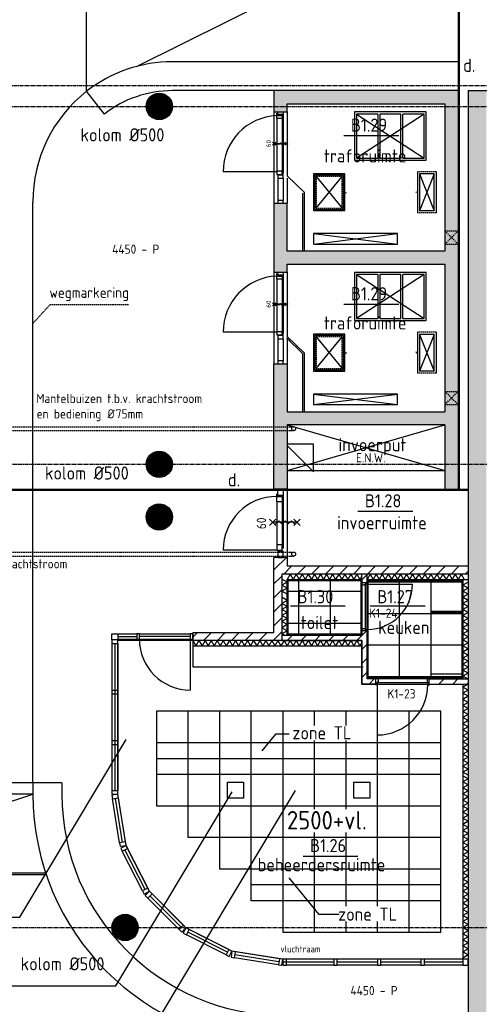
# Model space of a CAD drawing. Extents: x 3380 to 143674, y 4709 to 79406.
# Tile 3 of 24: x 16049 to 24786, y 16255 to 34964. Entities that reach past the tile are written whole.
import ezdxf

# ---------------------------------------------------------------- set-up
doc = ezdxf.new("R2010")
doc.units = 0
doc.header["$LTSCALE"] = 100
for name, pattern in [('CENTER2', [1.125, 0.75, -0.125, 0.125, -0.125]), ('DASHED2', [0.375, 0.25, -0.125]), ('HIDDEN', [0.375, 0.25, -0.125]), ('HIDDEN2', [0.1875, 0.125, -0.0625])]:
    doc.linetypes.add(name, pattern=pattern)
for name, color, linetype in [('BOUWKUNDIG', 11, 'CONTINUOUS'), ('PLAFOND', 8, 'CONTINUOUS'), ('STRAMIEN', 7, 'CENTER2'), ('TEKST', 11, 'CONTINUOUS')]:
    doc.layers.add(name, color=color, linetype=linetype)
doc.styles.add('BURO', font='ISO.SHX')
doc.styles.add('PIETERS', font='ISO.SHX')
doc.styles.get("Standard").update_dxf_attribs({"font": 'ISO.SHX'})
doc.styles.add('STYLE1', font='ISO.SHX')
pattern_1 = [(45, (37504.02, 180606.86), (-132.58252, 132.58252), [])]

msp = doc.modelspace()

# ---------------------------------------------------------------- hatches: boundary and pattern name
at = {"layer": 'BOUWKUNDIG', "linetype": 'CONTINUOUS'}
h = msp.add_hatch(dxfattribs=at)
h.set_pattern_fill('NAALDHOUT', color=256, scale=50, style=0)
h.set_pattern_definition(pattern_1)
h.paths.add_polyline_path([(22651.7, 24427.8), (22551.7, 24427.8), (22551.7, 24262.8), (22651.7, 24262.8), (22651.7, 24272.8)])
h = msp.add_hatch(dxfattribs=at)
h.set_pattern_fill('NAALDHOUT', color=256, scale=50, style=0)
h.set_pattern_definition(pattern_1)
h.paths.add_polyline_path([(22551.7, 23267.8), (21032, 23267.8), (21032, 23167.8), (22551.7, 23167.8)])
h.paths.add_polyline_path([(21711.6, 23192.9), (21711.6, 23433), (21936.6, 23433), (21936.6, 23192.9)], flags=9)
h = msp.add_hatch(dxfattribs=at)
h.set_pattern_fill('NAALDHOUT', color=256, scale=50, style=0)
h.set_pattern_definition(pattern_1)
h.paths.add_polyline_path([(22651.7, 23352.8), (22551.7, 23352.8), (22551.7, 23267.8), (22551.7, 22437.8), (22651.7, 22437.8)])
h.paths.add_polyline_path([(22821.5, 22437.8), (22651.7, 22437.8), (22551.7, 22437.8), (22551.7, 22337.8), (22821.5, 22337.8)])
h = msp.add_hatch(dxfattribs=at)
h.set_pattern_fill('NAALDHOUT', color=256, scale=50, style=0)
h.set_pattern_definition(pattern_1)
h.paths.add_polyline_path([(24572, 22337.8), (24572, 22437.8), (23831.5, 22437.8), (23831.5, 22337.8)])

# ---------------------------------------------------------------- linework, layer by layer
for p, q in [((17322, 33605.2), (17322, 40790.8)), ((24382, 40790.8), (24382, 33615.8)), ((18269.7, 34076.4), (24382, 37115.8)), ((24382, 34165.8), (18952, 34165.8)), ((17660.3, 33171.5), (17322, 33605.2)), ((20882, 33615.8), (18952, 33615.8)), ((24132, 33615.8), (20882, 33615.8)), ((20882, 33615.8), (20882, 33215.8)), ((24382, 33615.8), (24132, 33615.8)), ((24572, 33616), (24572, 15745.8)), ((24572, 33616), (25222, 33616)), ((21131.5, 33365.8), (24132, 33365.8)), ((21131.5, 33215.8), (21131.5, 33365.8)), ((24132, 33365.8), (24132, 30565.8)), ((20882, 33215.8), (21131.5, 33215.8)), ((20882, 33215.8), (20882, 31475.8)), ((20937, 33140.8), (20937, 33190.8)), ((21057, 33160.8), (21057, 33110.8)), ((21132, 33215.8), (21132, 31995.8)), ((20937, 33085.8), (20937, 32085.8)), ((21037, 33085.8), (21037, 32085.8)), ((21057, 33110.8), (21057, 32060.8)), ((20937, 32075.8), (19917, 32075.8)), ((21057, 32006.8), (21057, 32056.8)), ((21132, 31955.8), (21132, 31475.8)), ((20882, 31475.8), (20882, 30165.8)), ((20882, 31475.8), (21132, 31475.8)), ((21132, 30565.8), (21132, 31475.8)), ((24132, 30565.8), (21132, 30565.8)), ((21132, 30315.8), (24132, 30315.8)), ((21132, 30165.8), (21132, 30315.8)), ((24132, 30315.8), (24132, 27515.8)), ((20882, 30165.8), (21132, 30165.8)), ((20882, 30165.8), (20882, 28425.8)), ((20937, 30090.8), (20937, 30140.8)), ((21132, 30165.8), (21132, 28946.6)), ((20937, 30035.8), (20937, 29035.8)), ((21037, 30035.8), (21037, 29035.8)), ((21057, 30110.8), (21057, 30060.8)), ((21057, 30060.8), (21057, 29010.8)), ((20937, 29025.8), (19917, 29025.8)), ((21057, 28956.8), (21057, 29006.8)), ((21132, 28905.8), (21132, 28425.8)), ((20882, 26045.8), (20882, 28425.8)), ((20882, 28425.8), (21132, 28425.8)), ((21132, 28425.8), (21132, 27515.8)), ((21132, 27515.8), (24132, 27515.8)), ((24132, 27265.8), (21132, 27265.8)), ((21132, 27265.8), (24132, 26395.8)), ((21132, 26395.8), (24132, 27265.8)), ((21132, 27265.8), (21132, 26045.8)), ((24132, 27265.8), (24132, 26045.8)), ((6352.9, 26045.8), (24572, 26045.8)), ((6352.9, 26025.8), (24572, 26025.8)), ((21131.5, 26045.8), (20881.5, 26045.8)), ((20957, 25925.8), (20957, 26025.8)), ((20957, 26025.8), (21057, 26025.8)), ((21057, 26025.8), (21057, 25925.8)), ((21132, 26025.9), (21132, 24745.9)), ((20937, 25905.9), (20937, 25955.9)), ((20937, 25805.8), (20937, 25905.8)), ((20937, 25905.8), (21037, 25905.8)), ((21057, 25925.8), (20957, 25925.8)), ((21037, 25905.8), (21037, 25805.8)), ((21057, 25925.8), (21057, 25875.8)), ((21057, 25875.8), (21057, 24915.8)), ((20937, 25805.8), (20937, 24985.8)), ((21037, 25805.8), (20937, 25805.8)), ((21037, 25805.8), (21037, 24985.8)), ((20937, 24885.8), (19917, 24885.8)), ((20937, 24985.8), (20937, 24885.8)), ((21037, 24985.8), (20937, 24985.8)), ((20937, 24885.8), (21037, 24885.8)), ((21037, 24885.8), (21037, 24985.8)), ((20882, 24507.8), (21132, 24757.8)), ((20882, 23317.8), (20882, 24745.8)), ((21132, 24745.8), (20882, 24745.8)), ((21057, 24865.8), (20957, 24865.8)), ((20957, 24865.8), (20957, 24745.8)), ((20957, 24745.8), (21057, 24745.8)), ((21057, 24745.8), (21057, 24865.8)), ((21132, 24745.9), (21132, 24577.8)), ((21067.1, 24427.8), (21217.1, 24577.8)), ((24572, 24577.8), (21132, 24577.8)), ((21332.3, 24427.8), (21482.3, 24577.8)), ((21597.4, 24427.8), (21747.4, 24577.8)), ((21862.6, 24427.8), (22012.6, 24577.8)), ((22127.8, 24427.8), (22277.8, 24577.8)), ((22392.9, 24427.8), (22542.9, 24577.8)), ((22658.1, 24427.8), (22808.1, 24577.8)), ((22923.3, 24427.8), (23073.3, 24577.8)), ((23188.4, 24427.8), (23338.4, 24577.8)), ((23453.6, 24427.8), (23603.6, 24577.8)), ((23718.8, 24427.8), (23868.8, 24577.8)), ((23983.9, 24427.8), (24133.9, 24577.8)), ((24249.1, 24427.8), (24399.1, 24577.8)), ((20882, 24242.6), (21032, 24392.6)), ((24572, 24427.8), (21032, 24427.8)), ((21032, 24427.8), (21032, 23167.8)), ((21132, 24277), (21032, 24334.7)), ((21189.1, 24427.8), (21131.4, 24327.8)), ((21132, 24327.8), (22551.7, 24327.8)), ((21132, 24327.8), (21132, 23267.8)), ((21189.1, 24427.8), (21246.9, 24327.8)), ((21304.6, 24427.8), (21246.9, 24327.8)), ((21304.6, 24427.8), (21362.3, 24327.8)), ((21420.1, 24427.8), (21362.3, 24327.8)), ((21420.1, 24427.8), (21477.8, 24327.8)), ((21535.5, 24427.8), (21477.8, 24327.8)), ((21535.5, 24427.8), (21593.3, 24327.8)), ((21651, 24427.8), (21593.3, 24327.8)), ((21651, 24427.8), (21708.7, 24327.8)), ((21766.5, 24427.8), (21708.7, 24327.8)), ((21766.5, 24427.8), (21824.2, 24327.8)), ((21881.9, 24427.8), (21824.2, 24327.8)), ((21881.9, 24427.8), (21939.7, 24327.8)), ((21997.4, 24427.8), (21939.7, 24327.8)), ((21997.4, 24427.8), (22055.1, 24327.8)), ((22112.9, 24427.8), (22055.1, 24327.8)), ((22112.9, 24427.8), (22170.6, 24327.8)), ((22228.3, 24427.8), (22170.6, 24327.8)), ((22228.3, 24427.8), (22286.1, 24327.8)), ((22343.8, 24427.8), (22286.1, 24327.8)), ((22343.8, 24427.8), (22401.6, 24327.8)), ((22459.3, 24427.8), (22401.6, 24327.8)), ((22459.3, 24427.8), (22517, 24327.8)), ((22551.7, 24387.8), (22517, 24327.8)), ((22551.7, 24262.8), (22551.7, 24427.8)), ((22709.4, 24427.8), (22651.7, 24327.8)), ((22651.7, 24272.8), (22651.7, 24427.8)), ((22651.7, 24327.8), (24572, 24327.8)), ((22709.4, 24427.8), (22767.2, 24327.8)), ((22824.9, 24427.8), (22767.2, 24327.8)), ((22824.9, 24427.8), (22882.6, 24327.8)), ((22940.4, 24427.8), (22882.6, 24327.8)), ((22940.4, 24427.8), (22998.1, 24327.8)), ((23055.8, 24427.8), (22998.1, 24327.8)), ((23055.8, 24427.8), (23113.6, 24327.8)), ((23171.3, 24427.8), (23113.6, 24327.8)), ((23171.3, 24427.8), (23229.1, 24327.8)), ((23286.8, 24427.8), (23229.1, 24327.8)), ((23286.8, 24427.8), (23344.5, 24327.8)), ((23402.3, 24427.8), (23344.5, 24327.8)), ((23402.3, 24427.8), (23460, 24327.8)), ((23517.7, 24427.8), (23460, 24327.8)), ((23517.7, 24427.8), (23575.5, 24327.8)), ((23633.2, 24427.8), (23575.5, 24327.8)), ((23633.2, 24427.8), (23690.9, 24327.8)), ((23748.7, 24427.8), (23690.9, 24327.8)), ((23748.7, 24427.8), (23806.4, 24327.8)), ((23864.1, 24427.8), (23806.4, 24327.8)), ((23864.1, 24427.8), (23921.9, 24327.8)), ((23979.6, 24427.8), (23921.9, 24327.8)), ((23979.6, 24427.8), (24037.3, 24327.8)), ((24095.1, 24427.8), (24037.3, 24327.8)), ((24095.1, 24427.8), (24152.8, 24327.8)), ((24210.5, 24427.8), (24152.8, 24327.8)), ((24210.5, 24427.8), (24268.3, 24327.8)), ((24326, 24427.8), (24268.3, 24327.8)), ((24326, 24427.8), (24383.8, 24327.8)), ((24441.5, 24427.8), (24383.8, 24327.8)), ((24441.5, 24427.8), (24499.2, 24327.8)), ((24472, 24327.8), (24472, 22437.8)), ((24514.3, 24427.8), (24572, 24485.5)), ((21132, 24277), (21032, 24219.3)), ((21132, 24161.5), (21032, 24219.3)), ((21132, 24161.5), (21032, 24103.8)), ((22541.7, 23392.8), (22541.7, 24222.8)), ((24572, 24277), (24472, 24219.3)), ((24572, 24161.5), (24472, 24219.3)), ((24572, 24161.5), (24472, 24103.8)), ((20882, 23977.5), (21032, 24127.5)), ((21132, 24046.1), (21032, 24103.8)), ((21132, 23930.6), (21032, 23988.3)), ((24572, 24046.1), (24472, 24103.8)), ((24572, 24046.1), (24472, 23988.3)), ((24572, 23930.6), (24472, 23988.3)), ((20882, 23712.3), (21032, 23862.3)), ((21132, 23930.6), (21032, 23872.9)), ((21132, 23815.1), (21032, 23872.9)), ((21132, 23815.1), (21032, 23757.4)), ((24572, 23930.6), (24472, 23872.9)), ((24572, 23815.1), (24472, 23872.9)), ((24572, 23815.1), (24472, 23757.4)), ((20882, 23447.1), (21032, 23597.1)), ((21132, 23699.7), (21032, 23757.4)), ((21132, 23699.7), (21032, 23641.9)), ((21132, 23584.2), (21032, 23641.9)), ((21132, 23584.2), (21032, 23526.4)), ((24572, 23699.7), (24472, 23757.4)), ((24572, 23699.7), (24472, 23641.9)), ((24572, 23584.2), (24472, 23641.9)), ((24572, 23584.2), (24472, 23526.4)), ((21132, 23468.7), (21032, 23526.4)), ((21132, 23468.7), (21032, 23411)), ((21132, 23353.2), (21032, 23411)), ((24572, 23468.7), (24472, 23526.4)), ((24572, 23468.7), (24472, 23411)), ((24572, 23353.2), (24472, 23411)), ((17802, 23178.8), (17802, 23292.8)), ((17802, 23292.8), (17916, 23292.8)), ((17916, 23292.8), (17916, 23178.8)), ((17916, 23292.8), (18273.6, 23292.8)), ((17916, 23242.8), (18273.6, 23242.8)), ((18323.6, 23292.8), (18273.6, 23292.8)), ((18273.6, 23292.8), (18273.6, 23192.8)), ((18323.6, 23292.8), (19291.6, 23292.8)), ((18323.6, 23192.8), (18323.6, 23292.8)), ((18323.6, 23252.8), (19291.6, 23252.8)), ((19341.6, 23292.8), (19291.6, 23292.8)), ((19291.6, 23292.8), (19291.6, 23192.8)), ((19341.6, 23317.8), (20882, 23317.8)), ((19341.6, 23317.8), (19341.6, 23067.8)), ((19341.6, 23232.6), (19426.8, 23317.8)), ((19341.6, 23192.8), (19341.6, 23292.8)), ((19542, 23167.8), (19692, 23317.8)), ((19807.1, 23167.8), (19957.1, 23317.8)), ((20072.3, 23167.8), (20222.3, 23317.8)), ((20337.4, 23167.8), (20487.4, 23317.8)), ((20602.6, 23167.8), (20752.6, 23317.8)), ((20867.8, 23167.8), (21032, 23332)), ((21132, 23353.2), (21032, 23295.5)), ((21080, 23267.8), (21032, 23295.5)), ((21032, 23267.8), (22551.7, 23267.8)), ((22551.7, 23267.8), (22551.7, 23352.8)), ((22651.7, 22437.8), (22651.7, 23352.8)), ((24572, 23353.2), (24472, 23295.5)), ((24572, 23237.8), (24472, 23295.5)), ((24572, 23237.8), (24472, 23180)), ((17916, 23178.8), (17802, 23178.8)), ((17802, 23178.8), (17802, 23111.8)), ((17802, 23111.8), (17802, 20312.8)), ((17802, 23111.8), (17916, 23111.8)), ((17859, 23111.8), (17859, 20312.8)), ((17916, 23192.8), (18273.6, 23192.8)), ((17916, 23111.8), (17916, 23178.8)), ((17916, 23111.8), (17916, 20312.8)), ((18273.6, 23192.8), (18323.6, 23192.8)), ((18323.6, 23192.8), (19291.6, 23192.8)), ((19291.6, 23192.8), (19291.6, 22224.8)), ((19291.6, 23192.8), (19341.6, 23192.8)), ((21032, 23167.8), (19341.6, 23167.8)), ((19341.6, 23167.8), (19399.3, 23067.8)), ((19341.6, 23067.8), (22551.7, 23067.8)), ((19457.1, 23167.8), (19399.3, 23067.8)), ((19457.1, 23167.8), (19514.8, 23067.8)), ((19572.5, 23167.8), (19514.8, 23067.8)), ((19572.5, 23167.8), (19630.3, 23067.8)), ((19688, 23167.8), (19630.3, 23067.8)), ((19688, 23167.8), (19745.7, 23067.8)), ((19803.5, 23167.8), (19745.7, 23067.8)), ((19803.5, 23167.8), (19861.2, 23067.8)), ((19918.9, 23167.8), (19861.2, 23067.8)), ((19918.9, 23167.8), (19976.7, 23067.8)), ((20034.4, 23167.8), (19976.7, 23067.8)), ((20034.4, 23167.8), (20092.2, 23067.8)), ((20149.9, 23167.8), (20092.2, 23067.8)), ((20149.9, 23167.8), (20207.6, 23067.8)), ((20265.4, 23167.8), (20207.6, 23067.8)), ((20265.4, 23167.8), (20323.1, 23067.8)), ((20380.8, 23167.8), (20323.1, 23067.8)), ((20380.8, 23167.8), (20438.6, 23067.8)), ((20496.3, 23167.8), (20438.6, 23067.8)), ((20496.3, 23167.8), (20554, 23067.8)), ((20611.8, 23167.8), (20554, 23067.8)), ((20611.8, 23167.8), (20669.5, 23067.8)), ((20727.2, 23167.8), (20669.5, 23067.8)), ((20727.2, 23167.8), (20785, 23067.8)), ((20727.2, 23167.8), (20785, 23067.8)), ((20842.7, 23167.8), (20785, 23067.8)), ((20842.7, 23167.8), (20785, 23067.8)), ((20842.7, 23167.8), (20900.4, 23067.8)), ((20842.7, 23167.8), (20900.4, 23067.8)), ((20958.2, 23167.8), (20900.4, 23067.8)), ((20958.2, 23167.8), (20900.4, 23067.8)), ((20958.2, 23167.8), (21015.9, 23067.8)), ((21073.6, 23167.8), (21015.9, 23067.8)), ((21032, 23167.8), (22551.7, 23167.8)), ((21073.6, 23167.8), (21131.4, 23067.8)), ((21189.1, 23167.8), (21131.4, 23067.8)), ((21189.1, 23167.8), (21246.9, 23067.8)), ((21304.6, 23167.8), (21246.9, 23067.8)), ((21304.6, 23167.8), (21362.3, 23067.8)), ((21420.1, 23167.8), (21362.3, 23067.8)), ((21420.1, 23167.8), (21477.8, 23067.8)), ((21535.5, 23167.8), (21477.8, 23067.8)), ((21535.5, 23167.8), (21593.3, 23067.8)), ((21651, 23167.8), (21593.3, 23067.8)), ((21651, 23167.8), (21708.7, 23067.8)), ((21766.5, 23167.8), (21708.7, 23067.8)), ((21766.5, 23167.8), (21824.2, 23067.8)), ((21881.9, 23167.8), (21824.2, 23067.8)), ((21876.1, 23167.8), (21933.8, 23067.8)), ((21997.4, 23167.8), (21939.7, 23067.8)), ((21997.4, 23167.8), (22055.1, 23067.8)), ((22112.9, 23167.8), (22055.1, 23067.8)), ((22112.9, 23167.8), (22170.6, 23067.8)), ((22228.3, 23167.8), (22170.6, 23067.8)), ((22228.3, 23167.8), (22286.1, 23067.8)), ((22343.8, 23167.8), (22286.1, 23067.8)), ((22343.8, 23167.8), (22401.6, 23067.8)), ((22459.3, 23167.8), (22401.6, 23067.8)), ((22459.3, 23167.8), (22517, 23067.8)), ((22551.7, 23127.8), (22517, 23067.8)), ((22551.7, 22337.8), (22551.7, 23167.8)), ((24572, 23122.3), (24472, 23180)), ((24572, 23122.3), (24472, 23064.6)), ((24572, 23006.8), (24472, 23064.6)), ((24572, 23006.8), (24472, 22949.1)), ((24572, 22891.4), (24472, 22949.1)), ((24572, 22891.4), (24472, 22833.6)), ((24572, 22775.9), (24472, 22833.6)), ((24572, 22775.9), (24472, 22718.2)), ((24572, 22660.4), (24472, 22718.2)), ((24572, 22660.4), (24472, 22602.7)), ((24572, 22544.9), (24472, 22602.7)), ((24572, 22544.9), (24472, 22487.2)), ((24557.6, 22437.8), (24472, 22487.2)), ((22821.5, 22337.8), (22551.7, 22337.8)), ((22821.5, 22437.8), (22651.7, 22437.8)), ((23791.5, 22447.8), (22861.5, 22447.8)), ((23831.5, 22437.8), (24572, 22437.8)), ((23831.5, 22337.8), (24572, 22337.8)), ((24472, 22337.8), (24472, 17095.8)), ((24572, 22337.8), (24472, 22280)), ((24572, 22222.3), (24472, 22280)), ((17916, 22218.8), (17802, 22218.8)), ((17802, 22218.8), (17802, 22151.8)), ((17802, 22151.8), (17916, 22151.8)), ((17916, 22151.8), (17916, 22218.8)), ((24572, 22222.3), (24472, 22164.6)), ((24572, 22106.8), (24472, 22164.6)), ((24572, 22106.8), (24472, 22049.1)), ((24572, 21991.4), (24472, 22049.1)), ((24572, 21991.4), (24472, 21933.6)), ((24572, 21875.9), (24472, 21933.6)), ((24572, 21875.9), (24472, 21818.2)), ((24572, 21760.4), (24472, 21818.2)), ((24572, 21760.4), (24472, 21702.7)), ((24572, 21644.9), (24472, 21702.7)), ((24572, 21644.9), (24472, 21587.2)), ((24572, 21529.5), (24472, 21587.2)), ((24572, 21529.5), (24472, 21471.7)), ((24572, 21414), (24472, 21471.7)), ((24572, 21414), (24472, 21356.3)), ((24572, 21298.5), (24472, 21356.3)), ((17916, 21258.8), (17802, 21258.8)), ((17802, 21258.8), (17802, 21191.8)), ((17802, 21191.8), (17916, 21191.8)), ((17916, 21191.8), (17916, 21258.8)), ((24572, 21298.5), (24472, 21240.8)), ((24572, 21183.1), (24472, 21240.8)), ((24572, 21183.1), (24472, 21125.3)), ((24572, 21067.6), (24472, 21125.3)), ((24572, 21067.6), (24472, 21009.9)), ((24572, 20952.1), (24472, 21009.9)), ((24572, 20952.1), (24472, 20894.4)), ((24572, 20836.7), (24472, 20894.4)), ((24572, 20836.7), (24472, 20778.9)), ((24572, 20721.2), (24472, 20778.9)), ((24572, 20721.2), (24472, 20663.5)), ((24572, 20605.7), (24472, 20663.5)), ((24572, 20540.5), (24472, 20598.2)), ((16851.8, 20465.8), (6651.9, 20465.8)), ((16301.8, 20465.8), (16301.8, 20245.8)), ((16851.8, 20465.8), (16851.8, 20243.5)), ((24572, 20540.5), (24472, 20482.8)), ((24572, 20425), (24472, 20482.8)), ((24572, 20425), (24472, 20367.3)), ((16302, 20245.8), (6651.9, 20245.8)), ((11700.5, 18745.8), (16301.8, 20245.8)), ((17916, 20312.8), (17802, 20312.8)), ((17802, 20312.8), (17802, 20245.8)), ((17802, 20245.8), (17916, 20245.8)), ((17916, 20245.8), (17803.4, 20227.8)), ((17803.4, 20227.8), (17814.4, 20158.7)), ((17916, 20245.8), (17916, 20312.8)), ((17927, 20176.7), (17916, 20245.8)), ((24572, 20309.5), (24472, 20367.3)), ((24572, 20309.5), (24472, 20251.8)), ((24572, 20194.1), (24472, 20251.8)), ((17814.4, 20158.7), (17927, 20176.7)), ((17947.7, 19322.9), (17814.4, 20158.7)), ((18004, 19331.9), (17870.7, 20167.7)), ((18060.3, 19340.9), (17927, 20176.7)), ((24572, 20194.1), (24472, 20136.3)), ((24572, 20078.6), (24472, 20136.3)), ((24572, 20078.6), (24472, 20020.9)), ((24572, 19963.1), (24472, 20020.9)), ((24572, 19963.1), (24472, 19905.4)), ((24572, 19847.7), (24472, 19905.4)), ((24572, 19847.7), (24472, 19789.9)), ((24572, 19732.2), (24472, 19789.9)), ((24572, 19732.2), (24472, 19674.5)), ((24572, 19616.7), (24472, 19674.5)), ((24572, 19616.7), (24472, 19559)), ((24572, 19501.3), (24472, 19559)), ((24572, 19501.3), (24472, 19443.5)), ((18060.3, 19340.9), (17947.7, 19322.9)), ((17947.7, 19322.9), (17958.3, 19256.7)), ((17958.3, 19256.7), (18070.9, 19274.7)), ((18070.9, 19274.7), (17969.3, 19222.8)), ((18070.9, 19274.7), (18060.3, 19340.9)), ((18101.3, 19215), (18070.9, 19274.7)), ((24572, 19385.8), (24472, 19443.5)), ((24572, 19385.8), (24472, 19328.1)), ((24572, 19270.3), (24472, 19328.1)), ((17969.3, 19222.8), (17999.8, 19163.1)), ((17999.8, 19163.1), (18101.3, 19215)), ((18385.1, 18409.5), (17999.8, 19163.1)), ((18435.8, 18435.5), (18050.6, 19189.1)), ((18486.6, 18461.4), (18101.3, 19215)), ((24572, 19270.3), (24472, 19212.6)), ((24572, 19154.8), (24472, 19212.6)), ((24572, 19154.8), (24472, 19097.1)), ((24572, 19039.4), (24472, 19097.1)), ((24572, 19039.4), (24472, 18981.6)), ((24572, 18923.9), (24472, 18981.6)), ((24572, 18923.9), (24472, 18866.2)), ((16545.1, 18745.8), (6651.9, 18745.8)), ((16555.2, 18715.8), (6651.9, 18715.8)), ((24572, 18808.4), (24472, 18866.2)), ((24572, 18808.4), (24472, 18750.7)), ((24572, 18693), (24472, 18750.7)), ((24572, 18693), (24472, 18635.2)), ((24572, 18577.5), (24472, 18635.2)), ((24572, 18577.5), (24472, 18519.8)), ((18486.6, 18461.4), (18385.1, 18409.5)), ((18385.1, 18409.5), (18415.5, 18349.9)), ((18415.5, 18349.9), (18517.1, 18401.7)), ((18517.1, 18401.7), (18436.4, 18321.2)), ((18483.8, 18273.8), (18564.4, 18354.4)), ((18517.1, 18401.7), (18486.6, 18461.4)), ((18564.4, 18354.4), (18517.1, 18401.7)), ((19162.7, 17755.7), (18564.4, 18354.4)), ((24572, 18462), (24472, 18519.8)), ((24572, 18462), (24472, 18404.3)), ((24572, 18346.6), (24472, 18404.3)), ((24572, 18346.6), (24472, 18288.8)), ((18436.4, 18321.2), (18483.8, 18273.8)), ((19082.1, 17675.1), (18483.8, 18273.8)), ((19122.4, 17715.4), (18524.1, 18314.1)), ((24572, 18231.1), (24472, 18288.8)), ((24572, 18231.1), (24472, 18173.4)), ((24572, 18115.6), (24472, 18173.4)), ((24572, 18115.6), (24472, 18057.9)), ((24572, 18000.1), (24472, 18057.9)), ((24572, 18000.1), (24472, 17942.4)), ((24572, 17884.7), (24472, 17942.4)), ((24572, 17884.7), (24472, 17826.9)), ((24572, 17769.2), (24472, 17826.9)), ((19162.7, 17755.7), (19082.1, 17675.1)), ((19082.1, 17675.1), (19129.4, 17627.7)), ((19129.4, 17627.7), (19210.1, 17708.3)), ((19210.1, 17708.3), (19158.3, 17606.7)), ((19158.3, 17606.7), (19218, 17576.3)), ((19210.1, 17708.3), (19162.7, 17755.7)), ((19269.8, 17677.9), (19210.1, 17708.3)), ((19218, 17576.3), (19269.8, 17677.9)), ((19998.2, 17243.1), (19243.9, 17627.1)), ((20024, 17293.9), (19269.8, 17677.9)), ((24572, 17769.2), (24472, 17711.5)), ((24572, 17653.7), (24472, 17711.5)), ((24572, 17653.7), (24472, 17596)), ((24572, 17538.3), (24472, 17596)), ((19972.3, 17192.3), (19218, 17576.3)), ((24572, 17538.3), (24472, 17480.5)), ((24572, 17422.8), (24472, 17480.5)), ((24572, 17422.8), (24472, 17365.1)), ((20024, 17293.9), (19972.3, 17192.3)), ((20083.7, 17263.5), (20024, 17293.9)), ((20032, 17161.9), (20083.7, 17263.5)), ((20083.7, 17263.5), (20065.9, 17150.9)), ((20149.9, 17253), (20083.7, 17263.5)), ((20132, 17140.4), (20149.9, 17253)), ((20985.8, 17120.3), (20149.9, 17253)), ((24572, 17307.3), (24472, 17365.1)), ((24572, 17307.3), (24472, 17249.6)), ((24572, 17191.9), (24472, 17249.6)), ((19972.3, 17192.3), (20032, 17161.9)), ((20065.9, 17150.9), (20132, 17140.4)), ((20967.9, 17007.7), (20132, 17140.4)), ((20976.9, 17064), (20141, 17196.7)), ((20985.8, 17120.3), (20967.9, 17007.7)), ((21052, 17109.8), (20985.8, 17120.3)), ((21034.1, 16997.2), (21052, 17109.8)), ((21052, 17109.8), (21052, 16995.8)), ((21119, 17109.8), (21052, 17109.8)), ((22019, 17052.8), (21052, 17052.8)), ((22019, 17109.8), (21119, 17109.8)), ((21119, 16995.8), (21119, 17109.8)), ((22019, 17109.8), (22019, 16995.8)), ((22086, 17109.8), (22019, 17109.8)), ((22847.6, 17109.8), (22086, 17109.8)), ((22086, 16995.8), (22086, 17109.8)), ((22847.6, 17052.8), (22086, 17052.8)), ((22847.6, 17109.8), (22847.6, 16995.8)), ((22914.6, 17109.8), (22847.6, 17109.8)), ((23676.3, 17109.8), (22914.6, 17109.8)), ((22914.6, 16995.8), (22914.6, 17109.8)), ((23676.3, 17052.8), (22914.6, 17052.8)), ((23676.3, 17109.8), (23676.3, 16995.8)), ((23743.3, 17109.8), (23676.3, 17109.8)), ((24472, 17109.8), (23743.3, 17109.8)), ((23743.3, 16995.8), (23743.3, 17109.8)), ((24472, 17052.8), (23743.3, 17052.8)), ((24572, 17191.9), (24472, 17134.1)), ((24472, 17109.8), (24472, 16995.8)), ((24572, 17109.8), (24472, 17109.8)), ((24572, 16995.8), (24572, 17109.8)), ((20967.9, 17007.7), (21034.1, 16997.2)), ((21052, 16995.8), (21119, 16995.8)), ((22019, 16995.8), (21119, 16995.8)), ((22019, 16995.8), (22086, 16995.8)), ((22847.6, 16995.8), (22086, 16995.8)), ((22847.6, 16995.8), (22914.6, 16995.8)), ((23676.3, 16995.8), (22914.6, 16995.8)), ((23676.3, 16995.8), (23743.3, 16995.8)), ((24472, 16995.8), (23743.3, 16995.8)), ((24472, 16995.8), (24572, 16995.8))]:
    msp.add_line(p, q, dxfattribs=at)
at = {"layer": 'BOUWKUNDIG'}
for p, q in [((24382, 33615.8), (24382, 26045.8)), ((22452, 33170.8), (22452, 32335.8)), ((23737, 33170.8), (22452, 32335.8)), ((22452, 33170.8), (23737, 32335.8)), ((22854, 33170.8), (22452, 33170.8)), ((22854, 33170.8), (22854, 32335.8)), ((22894, 33170.8), (22894, 32335.8)), ((23295, 33170.8), (22894, 33170.8)), ((23295, 32335.8), (23295, 33170.8)), ((23335, 32335.8), (23335, 33170.8)), ((23737, 33170.8), (23335, 33170.8)), ((23737, 32335.8), (23737, 33170.8)), ((22452, 32335.8), (22854, 32335.8)), ((22894, 32335.8), (23295, 32335.8)), ((23335, 32335.8), (23737, 32335.8)), ((21133.8, 31995.8), (21462, 31678.5)), ((23607.9, 32075.3), (23607.9, 31295.3)), ((23929.9, 32035.3), (23647.9, 32035.3)), ((23647.9, 32035.3), (23929.9, 31335.3)), ((23929.9, 32035.3), (23647.9, 31335.3)), ((23647.9, 32035.3), (23647.9, 31335.3)), ((23929.9, 31335.3), (23929.9, 32035.3)), ((23969.9, 31295.3), (23969.9, 32075.3)), ((20957, 31950.8), (20957, 31530.8)), ((21057, 31950.8), (21057, 31530.8)), ((21682, 31985.8), (22182, 31385.8)), ((21682, 31385.8), (22182, 31985.8)), ((21432, 30565.8), (21432, 31665.8)), ((21462, 30565.8), (21462, 31678.5)), ((16301.8, 20465.8), (16301.8, 31499.4)), ((23929.9, 31335.3), (23647.9, 31335.3)), ((21632, 30700.8), (23232, 30900.8)), ((21632, 30900.8), (23232, 30700.8)), ((22452, 30120.8), (23737, 29285.8)), ((23737, 30120.8), (22452, 29285.8)), ((22452, 30120.8), (22452, 29285.8)), ((22854, 30120.8), (22452, 30120.8)), ((22854, 30120.8), (22854, 29285.8)), ((23295, 30120.8), (22894, 30120.8)), ((22894, 30120.8), (22894, 29285.8)), ((23295, 29285.8), (23295, 30120.8)), ((23335, 29285.8), (23335, 30120.8)), ((23737, 30120.8), (23335, 30120.8)), ((23737, 29285.8), (23737, 30120.8)), ((22452, 29285.8), (22854, 29285.8)), ((22894, 29285.8), (23295, 29285.8)), ((23335, 29285.8), (23737, 29285.8)), ((23607.9, 29025.3), (23607.9, 28245.3)), ((23969.9, 28245.3), (23969.9, 29025.3)), ((20957, 28900.8), (20957, 28480.8)), ((21057, 28900.8), (21057, 28480.8)), ((21120.8, 28916.6), (21432, 28615.8)), ((21132.9, 28946.6), (21462, 28628.5)), ((21682, 28335.8), (22182, 28935.8)), ((21682, 28935.8), (22182, 28335.8)), ((23929.9, 28985.3), (23647.9, 28985.3)), ((23647.9, 28985.3), (23647.9, 28285.3)), ((23929.9, 28985.3), (23647.9, 28285.3)), ((23647.9, 28985.3), (23929.9, 28285.3)), ((23929.9, 28285.3), (23929.9, 28985.3)), ((21462, 27515.8), (21462, 28628.5)), ((21432, 27515.8), (21432, 28615.8)), ((23929.9, 28285.3), (23647.9, 28285.3)), ((21632, 27850.8), (23232, 27650.8)), ((21632, 27650.8), (23232, 27850.8)), ((21131.5, 26875.8), (21631.5, 26375.8)), ((21132, 26395.8), (24132, 26395.8)), ((22551.7, 24272.8), (22541.7, 24272.8)), ((22541.7, 24272.8), (22541.7, 24222.8)), ((22541.7, 24222.8), (22611.7, 24222.8)), ((22551.7, 24262.8), (22551.7, 24272.8)), ((22651.7, 24262.8), (22551.7, 24262.8)), ((22611.7, 24239.8), (22661.7, 24239.8)), ((22611.7, 24222.8), (22611.7, 24239.8)), ((22616.7, 24237.8), (22616.7, 23377.8)), ((22656.7, 24237.8), (22616.7, 24237.8)), ((22661.7, 24272.8), (22651.7, 24272.8)), ((22651.7, 24272.8), (22651.7, 24262.8)), ((22656.7, 24237.8), (23516.7, 24237.8)), ((22656.7, 23377.8), (22656.7, 24237.8)), ((22661.7, 24239.8), (22661.7, 24272.8)), ((22541.7, 23342.8), (22541.7, 23392.8)), ((22541.7, 23392.8), (22611.7, 23392.8)), ((22611.7, 23392.8), (22611.7, 23375.8)), ((22551.7, 23342.8), (22541.7, 23342.8)), ((22651.7, 23352.8), (22551.7, 23352.8)), ((22551.7, 23352.8), (22551.7, 23342.8)), ((22611.7, 23375.8), (22661.7, 23375.8)), ((22616.7, 23377.8), (22656.7, 23377.8)), ((22651.7, 23342.8), (22651.7, 23352.8)), ((22661.7, 23342.8), (22651.7, 23342.8)), ((22661.7, 23375.8), (22661.7, 23342.8)), ((22811.5, 22437.8), (22811.5, 22447.8)), ((22811.5, 22447.8), (22861.5, 22447.8)), ((22821.5, 22437.8), (22811.5, 22437.8)), ((22811.5, 22327.8), (22811.5, 22337.8)), ((22811.5, 22337.8), (22821.5, 22337.8)), ((22844.5, 22327.8), (22811.5, 22327.8)), ((22821.5, 22337.8), (22821.5, 22437.8)), ((22844.5, 22377.8), (22844.5, 22327.8)), ((22861.5, 22377.8), (22844.5, 22377.8)), ((22846.5, 22372.8), (23806.5, 22372.8)), ((22846.5, 22332.8), (22846.5, 22372.8)), ((23806.5, 22332.8), (22846.5, 22332.8)), ((22846.5, 22332.8), (22846.5, 21372.8)), ((22861.5, 22447.8), (22861.5, 22377.8)), ((23841.5, 22447.8), (23791.5, 22447.8)), ((23791.5, 22447.8), (23791.5, 22377.8)), ((23791.5, 22377.8), (23808.5, 22377.8)), ((23806.5, 22372.8), (23806.5, 22332.8)), ((23808.5, 22377.8), (23808.5, 22327.8)), ((23808.5, 22327.8), (23841.5, 22327.8)), ((23831.5, 22337.8), (23831.5, 22437.8)), ((23831.5, 22437.8), (23841.5, 22437.8)), ((23841.5, 22337.8), (23831.5, 22337.8)), ((23841.5, 22437.8), (23841.5, 22447.8)), ((23841.5, 22327.8), (23841.5, 22337.8))]:
    msp.add_line(p, q, dxfattribs=at)
at = {"layer": 'BOUWKUNDIG', "linetype": 'DASHED2'}
for p, q in [((23969.9, 32075.3), (23607.9, 32075.3)), ((23969.9, 31295.3), (23607.9, 31295.3)), ((24132, 30950.5), (24382, 30950.5)), ((24132, 30700.5), (24382, 30950.5)), ((24132, 30950.5), (24382, 30700.5)), ((24132, 30700.5), (24382, 30700.5)), ((23969.9, 29025.3), (23607.9, 29025.3)), ((23969.9, 28245.3), (23607.9, 28245.3)), ((24132, 27900.5), (24382, 27900.5)), ((24132, 27650.5), (24382, 27900.5)), ((24132, 27900.5), (24382, 27650.5)), ((24132, 27650.5), (24382, 27650.5))]:
    msp.add_line(p, q, dxfattribs=at)
at = {"layer": 'BOUWKUNDIG', "linetype": 'HIDDEN'}
for p, q in [((13137.3, 27230.7), (21257.3, 27230.7)), ((13137.3, 27155.7), (21257.3, 27155.7)), ((13137.3, 24847), (21257.3, 24847)), ((13137.3, 24772), (21257.3, 24772))]:
    msp.add_line(p, q, dxfattribs=at)
at = {"layer": 'BOUWKUNDIG', "linetype": 'HIDDEN2'}
for p, q in [((19341.6, 23067.8), (19341.6, 22667.8)), ((19341.6, 22667.8), (22581.7, 22667.8))]:
    msp.add_line(p, q, dxfattribs=at)
at = {"layer": 'BOUWKUNDIG', "linetype": 'CONTINUOUS'}
for points in [[(24402, 40615.8), (24402, 33615.8), (24401.5, 26045.5)], [(20937, 33085.8), (20937, 33140.8), (21037, 33140.8), (21037, 33085.8), (20937, 33085.8)], [(21057, 33215.8), (21057, 33160.8), (20957, 33160.8), (20957, 33215.8), (21057, 33215.8)], [(20937, 32085.8), (20937, 32025.8), (21037, 32025.8), (21037, 32085.8), (20937, 32085.8)], [(21057, 31950.8), (21057, 32010.8), (20957, 32010.8), (20957, 31950.8), (21057, 31950.8)], [(21057, 31475.8), (21057, 31530.8), (20957, 31530.8), (20957, 31475.8), (21057, 31475.8)], [(21057, 30165.8), (21057, 30110.8), (20957, 30110.8), (20957, 30165.8), (21057, 30165.8)], [(20937, 30035.8), (20937, 30090.8), (21037, 30090.8), (21037, 30035.8), (20937, 30035.8)], [(20937, 29035.8), (20937, 28975.8), (21037, 28975.8), (21037, 29035.8), (20937, 29035.8)], [(21057, 28900.8), (21057, 28960.8), (20957, 28960.8), (20957, 28900.8), (21057, 28900.8)], [(21057, 28425.8), (21057, 28480.8), (20957, 28480.8), (20957, 28425.8), (21057, 28425.8)], [(24472, 23717.8), (23872, 23717.8), (23872, 24317.8), (24472, 24317.8), (24472, 23717.8)], [(24472, 22527.8), (23871.2, 22527.8), (23871.2, 23707.8), (24470.7, 23707.8)]]:
    msp.add_lwpolyline(points, dxfattribs=at)
at = {"layer": 'BOUWKUNDIG'}
for points in [[(18576.9, 33315.8, 249.8, 249.8, 1), (18827.1, 33315.8, 249.8, 249.8, 1)], [(18576.9, 26515.8, 249.8, 249.8, 1), (18827.1, 26515.8, 249.8, 249.8, 1)], [(18576.9, 25515.8, 249.8, 249.8, 1), (18827.1, 25515.8, 249.8, 249.8, 1)], [(17926.9, 17714.9, 249.8, 249.8, 1), (18177.1, 17714.9, 249.8, 249.8, 1)]]:
    msp.add_lwpolyline(points, format="xyseb", close=True, dxfattribs=at)
for points in [[(22412, 33210.8), (22412, 32295.8), (23777, 32295.8), (23777, 33210.8)], [(21632, 31335.8), (22232, 31335.8), (22232, 32035.8), (21632, 32035.8)], [(21657, 31360.8), (22207, 31360.8), (22207, 32010.8), (21657, 32010.8)], [(21632, 30900.8), (21632, 30700.8), (23232, 30700.8), (23232, 30900.8)], [(22412, 30160.8), (22412, 29245.8), (23777, 29245.8), (23777, 30160.8)], [(21632, 28285.8), (22232, 28285.8), (22232, 28985.8), (21632, 28985.8)], [(21657, 28310.8), (22207, 28310.8), (22207, 28960.8), (21657, 28960.8)], [(21632, 27850.8), (21632, 27650.8), (23232, 27650.8), (23232, 27850.8)], [(21132, 26895.8), (21132, 26395.8), (21632, 26395.8), (21632, 26895.8)]]:
    msp.add_lwpolyline(points, close=True, dxfattribs=at)
at = {"layer": 'BOUWKUNDIG', "linetype": 'DASHED2'}
for points in [[(21682, 31385.8), (22182, 31385.8), (22182, 31985.8), (21682, 31985.8), (21682, 31385.8)], [(21682, 28335.8), (22182, 28335.8), (22182, 28935.8), (21682, 28935.8), (21682, 28335.8)]]:
    msp.add_lwpolyline(points, dxfattribs=at)
at = {"layer": 'BOUWKUNDIG', "linetype": 'CONTINUOUS'}
for centre in [(18702, 33315.8), (18702, 26515.8), (18702, 25515.8), (18052, 17714.9)]:
    msp.add_circle(centre, 250, dxfattribs=at)
at = {"layer": 'BOUWKUNDIG'}
for centre in [(21257.3, 27193.2), (21257.3, 24809.5)]:
    msp.add_circle(centre, 37.5, dxfattribs=at)
at = {"layer": 'BOUWKUNDIG', "linetype": 'CONTINUOUS'}
for centre, radius, start, end in [((18952, 31515.8), 2650, 90, 127.95878), ((18952, 31515.8), 2650, 127.95878, 180.35444), ((18952, 31515.8), 2100, 90, 127.95878), ((20976.2, 32082.2), 1059.3, 92.12286, 180.34996), ((20976.2, 29032.2), 1059.3, 92.12286, 180.34996), ((20937, 24885.8), 1020, 90, 180), ((19291.6, 23192.8), 968, 180, 270), ((21052, 20245.8), 4750, 180, 270), ((21052, 20245.8), 4200, 180.031, 270)]:
    msp.add_arc(centre, radius, start, end, dxfattribs=at)
at = {"layer": 'BOUWKUNDIG'}
for centre, radius, end in [((22656.7, 24237.8), 860, 360), ((22846.5, 22332.8), 960, 0)]:
    msp.add_arc(centre, radius, 270, end, dxfattribs=at)
at = {"layer": 'BOUWKUNDIG', "linetype": 'CONTINUOUS'}
for points in [[(20882, 33615.8), (21132, 33365.8), (24382, 33615.8), (24132, 33365.8)], [(20882, 33215.8), (21132, 33215.8), (20882, 33615.8), (21132, 33365.8)], [(24382, 33615.8), (24132, 33365.8), (24382, 26045.8), (24132, 26045.8)], [(24922, 33616), (24572, 33616), (24922, 15746), (24572, 15746)], [(21132, 30315.8), (21132, 30565.8), (24132, 30315.8), (24132, 30565.8)], [(21132, 27265.8), (21132, 27515.8), (24132, 27265.8), (24132, 27515.8)]]:
    msp.add_solid(points, dxfattribs=at)
at = {"layer": 'BOUWKUNDIG'}
for points in [[(20882, 30165.8), (21132, 30165.8), (20882, 31475.8), (21132, 31475.8)], [(20882, 27115.8), (21132, 27115.8), (20882, 28425.8), (21132, 28425.8)], [(20882, 26045.8), (21131.5, 26045.8), (20882, 27115.8), (21132, 27115.8)]]:
    msp.add_solid(points, dxfattribs=at)
at = {"layer": 'PLAFOND'}
for p, q in [((21132, 24327.8), (22551.7, 24327.8)), ((21132, 23267.8), (21132, 24327.8)), ((22551.7, 24327.8), (22551.7, 23267.8)), ((22651.7, 22437.8), (22651.7, 24327.8)), ((22651.7, 24327.8), (24472, 24327.8)), ((24472, 24327.8), (24472, 22437.8)), ((21152, 23287.8), (21152, 24307.8)), ((21152, 24307.8), (22531.7, 24307.8)), ((21351.7, 24307.8), (21351.7, 23287.8)), ((21951.7, 24307.8), (21951.7, 23287.8)), ((22531.7, 24307.8), (22531.7, 23287.8)), ((22671.7, 22457.8), (22671.7, 24307.8)), ((22671.7, 24307.8), (24452, 24307.8)), ((22671.7, 24282.8), (24452, 24282.8)), ((23271.7, 22457.8), (23271.7, 24307.8)), ((23871.7, 22457.8), (23871.7, 24282.8)), ((24452, 24307.8), (24452, 22457.8)), ((21951.7, 24097.8), (21152, 24097.8)), ((22551.7, 24097.8), (21951.7, 24097.8)), ((22671.7, 23682.8), (24452, 23682.8)), ((21152, 23497.8), (21951.7, 23497.8)), ((21951.7, 23497.8), (22551.7, 23497.8)), ((22551.7, 23267.8), (21132, 23267.8)), ((22531.7, 23287.8), (21152, 23287.8)), ((22551.7, 23167.8), (17916, 23167.8)), ((17916, 20245.8), (17916, 23167.8)), ((22551.7, 23167.8), (22551.7, 22337.8)), ((22671.7, 23082.8), (24452, 23082.8)), ((22671.7, 22482.8), (24452, 22482.8)), ((24452, 22457.8), (22671.7, 22457.8)), ((22551.7, 22337.8), (24472, 22337.8)), ((24472, 22437.8), (22651.7, 22437.8)), ((24472, 22337.8), (24472, 17109.8)), ((24052, 21823.8), (18652, 21823.8)), ((18652, 21823.8), (18652, 20023.8)), ((19252, 19423.8), (19252, 21823.8)), ((19852, 20623.8), (19852, 21823.8)), ((20452, 20623.8), (20452, 21823.8)), ((21052, 21823.8), (21052, 20623.8)), ((21652, 21554), (21652, 21823.8)), ((22252, 21554), (22252, 21823.8)), ((22852, 21223.8), (22852, 21823.8)), ((23452, 20023.8), (23452, 21823.8)), ((24052, 17623.8), (24052, 21823.8)), ((24052, 21223.8), (18652, 21223.8)), ((21652, 19965.3), (21652, 21264.9)), ((22252, 21223.8), (22252, 21264.9)), ((22252, 19965.3), (22252, 21223.8)), ((22852, 20023.8), (22852, 21223.8)), ((18652, 20923.8), (24052, 20923.8)), ((24052, 20623.8), (18652, 20623.8)), ((19852, 18823.8), (19852, 20623.8)), ((20452, 18223.8), (20452, 20623.8)), ((21052, 20623.8), (21052, 17623.8)), ((20002, 20173.8), (20002, 20473.8)), ((20002, 20473.8), (20302, 20473.8)), ((20302, 20473.8), (20302, 20173.8)), ((22402, 20173.8), (22402, 20473.8)), ((22402, 20473.8), (22702, 20473.8)), ((22702, 20473.8), (22702, 20173.8)), ((18070.9, 19274.7), (17916, 20245.8)), ((18652, 20023.8), (24052, 20023.8)), ((20302, 20173.8), (20002, 20173.8)), ((22702, 20173.8), (22402, 20173.8)), ((22852, 19123.8), (22852, 20023.8)), ((23452, 19123.8), (23452, 20023.8)), ((21652, 17623.8), (21652, 19519.5)), ((22252, 18119.7), (22252, 19519.5)), ((18517.1, 18401.7), (18070.9, 19274.7)), ((24052, 19423.8), (19252, 19423.8)), ((22852, 18119.7), (22852, 19123.8)), ((23452, 18223.8), (23452, 19123.8)), ((24052, 18823.8), (19852, 18823.8)), ((24052, 18523.8), (20452, 18523.8)), ((19210.1, 17708.3), (18517.1, 18401.7)), ((24052, 18223.8), (20452, 18223.8)), ((23452, 17623.8), (23452, 18223.8)), ((22252, 17623.8), (22252, 17828.4)), ((22852, 17623.8), (22852, 17828.4)), ((20083.7, 17263.5), (19210.1, 17708.3)), ((21052, 17623.8), (24052, 17623.8)), ((21052, 17109.8), (20083.7, 17263.5)), ((24472, 17109.8), (21052, 17109.8))]:
    msp.add_line(p, q, dxfattribs=at)
at = {"layer": 'STRAMIEN'}
for p, q in [((5017.3, 33716), (141976.2, 33716)), ((5017.3, 33316), (141976.2, 33316)), ((3879.5, 26516), (143173.7, 26516)), ((5117.3, 17716), (141976.2, 17716))]:
    msp.add_line(p, q, dxfattribs=at)
at = {"layer": 'TEKST', "linetype": 'CONTINUOUS'}
for p, q in [((22213.3, 32761.7), (23254, 32761.7)), ((22213.3, 29557), (23254, 29557)), ((22479.6, 25622.4), (23520.4, 25622.4)), ((21196.7, 23825.3), (22237.5, 23825.3)), ((22714.2, 23825.3), (23755, 23825.3)), ((21435.7, 19071.1), (22476.5, 19071.1))]:
    msp.add_line(p, q, dxfattribs=at)
at = {"layer": 'TEKST'}
for p, q in [((20857.6, 32577), (20917.6, 32637)), ((20857.6, 32637), (20917.6, 32577)), ((21116.5, 32607), (20887.6, 32607)), ((20914.3, 32592), (20944.3, 32622)), ((20974.3, 32592), (20944.3, 32622)), ((20974.3, 32592), (21004.3, 32622)), ((21034.3, 32592), (21004.3, 32622)), ((21034.3, 32592), (21064.3, 32622)), ((21094.3, 32592), (21064.3, 32622)), ((21146.5, 32637), (21086.5, 32577)), ((21146.5, 32577), (21086.5, 32637)), ((23077.7, 32295.8), (23071.2, 32265.1)), ((22231.2, 31683), (22261.9, 31676.6)), ((23607.8, 31687.3), (23577.1, 31680.8)), ((20857.6, 29527), (20917.6, 29587)), ((20857.6, 29587), (20917.6, 29527)), ((20914.3, 29542), (20944.3, 29572)), ((20974.3, 29542), (20944.3, 29572)), ((20974.3, 29542), (21004.3, 29572)), ((21034.3, 29542), (21004.3, 29572)), ((21034.3, 29542), (21064.3, 29572)), ((21094.3, 29542), (21064.3, 29572)), ((21146.5, 29587), (21086.5, 29527)), ((21146.5, 29527), (21086.5, 29587)), ((21116.5, 29557), (20887.6, 29557)), ((23077.7, 29245.8), (23071.2, 29215.1)), ((23077.7, 29245.8), (23084.1, 29215.1)), ((22231.2, 28633), (22261.9, 28639.5)), ((22231.2, 28633), (22261.9, 28626.6)), ((23607.8, 28637.3), (23577.1, 28643.7)), ((23607.8, 28637.3), (23577.1, 28630.8)), ((20799.7, 25354.8), (20919.7, 25474.8)), ((20799.7, 25474.8), (20919.7, 25354.8)), ((21377.4, 25474.8), (21257.4, 25354.8)), ((21377.4, 25354.8), (21257.4, 25474.8)), ((21317.4, 25414.8), (20859.7, 25414.8)), ((20913.1, 25384.8), (20973.1, 25444.8)), ((21033.1, 25384.8), (20973.1, 25444.8)), ((21033.1, 25384.8), (21093.1, 25444.8)), ((21153.1, 25384.8), (21093.1, 25444.8)), ((21153.1, 25384.8), (21213.1, 25444.8)), ((21273.1, 25384.8), (21213.1, 25444.8))]:
    msp.add_line(p, q, dxfattribs=at)
at = {"layer": 'TEKST', "linetype": 'HIDDEN'}
for p, q in [((16302, 29194), (16629, 29551.9)), ((16629, 29551.9), (18123.4, 29551.9))]:
    msp.add_line(p, q, dxfattribs=at)
at = {"layer": 'TEKST'}
for points in [[(21174.5, 21386.8), (20909.4, 21386.8), (20654.1, 21072.7)], [(15271.7, 17912.6), (16053.4, 17912.6), (18075.4, 21285.5)], [(14276.2, 16607.7), (17877.4, 16607.7), (20086.3, 20292.2)], [(15484, 15591), (18461.2, 15591), (21294.1, 20316.2)], [(22121.1, 17958.5), (21739.9, 17958.5), (21172, 18657)]]:
    msp.add_lwpolyline(points, dxfattribs=at)

# ---------------------------------------------------------------- texts
at = {"layer": 'TEKST', "linetype": 'CONTINUOUS'}
for s, height, style, p in [('d.', 250, 'PIETERS', (24478.3, 33972.8)), ('B1.29', 250, 'PIETERS', (22345.2, 32836.8)), ('kolom %%c500', 250, 'BURO', (17205.7, 32651.5)), ('traforuimte', 250, 'PIETERS', (21831.1, 32251.2)), ('wegmarkering', 200, 'BURO', (16614.5, 29678.7)), ('B1.29', 250, 'PIETERS', (22345.2, 29632.1)), ('traforuimte', 250, 'PIETERS', (21831.1, 29077.5)), ('invoerput', 250, 'PIETERS', (22108.7, 26762.9)), ('E.N.W.', 175, 'PIETERS', (22440.9, 26552.4)), ('kolom %%c500', 250, 'BURO', (16528.6, 26225.5)), ('d.', 250, 'PIETERS', (20006.2, 26095.9)), ('B1.28', 250, 'PIETERS', (22611.5, 25697.5)), ('invoerruimte', 250, 'PIETERS', (22082.5, 25280.9)), ('B1.30', 250, 'PIETERS', (21328.7, 23874.6)), ('B1.27', 250, 'PIETERS', (22846.2, 23874.6)), ('toilet', 250, 'PIETERS', (21390, 23383.6)), ('keuken', 250, 'PIETERS', (22863.6, 23292.4)), ('B1.26', 250, 'PIETERS', (21567.7, 19146.2)), ('beheerdersruimte', 250, 'PIETERS', (20572.4, 18783.5)), ('vluchtraam', 125, 'PIETERS', (21007.7, 17242.6)), ('kolom %%c500', 250, 'BURO', (16066.4, 16899.6))]:
    msp.add_text(s, height=height, dxfattribs=dict(at, style=style)).set_placement(p)
at = {"layer": 'TEKST', "style": 'PIETERS'}
for height, p in [(87.5, (20823.1, 32541.5)), (87.5, (20823.1, 29491.5)), (175, (20730.6, 25283.6))]:
    msp.add_text('60', height=height, rotation=90, dxfattribs=at).set_placement(p)
at = {"layer": 'TEKST'}
for s, style, p in [('4450 - P', 'STYLE1', (17806.8, 30515.5)), ('Mantelbuizen t.b.v. krachtstroom ', 'PIETERS', (16365.3, 27679.3)), ('en bediening ', 'PIETERS', (16370.8, 27387.6)), ('%%c', 'PIETERS', (17718.3, 27387.6)), ('75mm', 'PIETERS', (17875.8, 27387.6)), ('Mantelbuizen t.b.v. krachtstroom ', 'PIETERS', (13802.9, 24538)), ('4450 - P', 'STYLE1', (22336.8, 16428.1))]:
    msp.add_text(s, height=175, dxfattribs=dict(at, style=style)).set_placement(p)
for s, height, p in [('K1-24', 175, (22690.4, 23598.5)), ('K1-23', 175, (23040.7, 22067.6)), ('zone TL', 250, (21233.4, 21288.7)), ('2500+vl.', 350, (21128.5, 19577.3)), ('zone TL', 250, (22102.6, 17842.3))]:
    msp.add_text(s, height=height, dxfattribs=at).set_placement(p)

doc.saveas('drawing.dxf')
